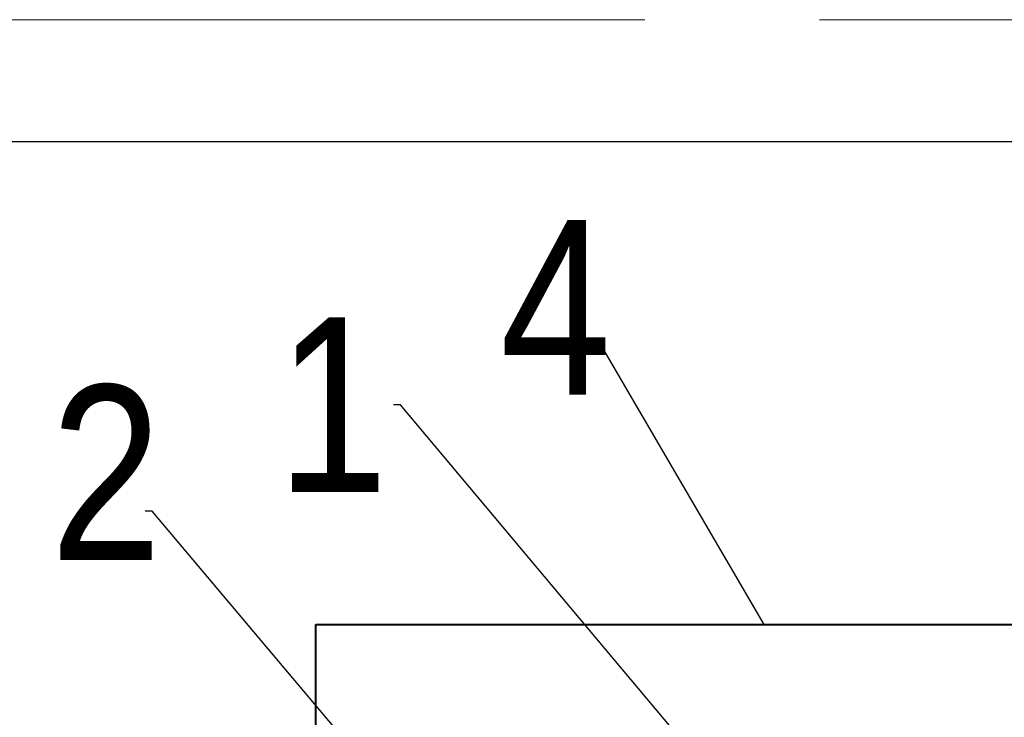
# Model space of a CAD drawing. Extents: x 34439 to 126910, y -74890 to 17912.
# Tile 75 of 256: x 106835 to 107399, y -56531 to -56131. Entities that reach past the tile are written whole.
import ezdxf
from ezdxf.lldxf.tags import DXFTag

# ---------------------------------------------------------------- set-up
doc = ezdxf.new("R2010")
doc.units = 0
doc.header["$MEASUREMENT"] = 0
doc.linetypes.add('Przekrojowa', pattern=[600, 500, -100])
doc.layers.add('WYMIARY-I-OPISY', color=3, linetype='Continuous', lineweight=9)
doc.styles.get("Standard").update_dxf_attribs({"font": 'ARIALN.TTF'})
tags = doc.linetypes.add('HIDDEN', pattern=[0.375, 0.25, -0.125]).pattern_tags.tags
tags[6:7] = [DXFTag(74, 4), DXFTag(75, 0), DXFTag(340, '0'), DXFTag(46, 1.0), DXFTag(50, 0.0), DXFTag(44, 0.0), DXFTag(45, 0.0)]
tags[4:5] = [DXFTag(74, 4), DXFTag(75, 0), DXFTag(340, '0'), DXFTag(46, 1.0), DXFTag(50, 0.0), DXFTag(44, 0.0), DXFTag(45, 0.0)]
doc.dimstyles.new('zewn', dxfattribs={"dimtxt": 10, "dimasz": 7, "dimexe": 1.25, "dimexo": 10, "dimgap": 3, "dimtad": 1, "dimdec": 0, "dimtxsty": 'Standard', "dimblk": 'ARCHTICK', "dimcen": 10, "dimadec": 0, "dimazin": 0, "dimtfac": 1, "dimtdec": 0, "dimtmove": 0, "dimatfit": 3, "dimfxl": 1, "dimarcsym": 0})

# ---------------------------------------------------------------- blocks, each defined once
blk = doc.blocks.new('_ArchTick')
at = {"color": 0, "linetype": 'ByBlock', "const_width": 0.15}
blk.add_lwpolyline([(-0.5, -0.5), (0.5, 0.5)], dxfattribs=at)

msp = doc.modelspace()

# ---------------------------------------------------------------- linework, layer by layer
at = {"color": 62, "linetype": 'Przekrojowa', "lineweight": 18}
msp.add_line((108393.01, -56131.3), (106293.01, -56131.3), dxfattribs=at)
at = {"linetype": 'Continuous'}
msp.add_line((108323.01, -56201.3), (106493.01, -56201.3), dxfattribs=at)
at = {"layer": 'WYMIARY-I-OPISY', "linetype": 'HIDDEN', "lineweight": 40, "ltscale": 10}
for p, q in [((107004.71, -56477.61), (107604.71, -56477.61)), ((107004.71, -56927.61), (107004.71, -56477.61))]:
    msp.add_line(p, q, dxfattribs=at)

# ---------------------------------------------------------------- texts
at = {"layer": 'WYMIARY-I-OPISY', "char_height": 100}
for s, insert, attachment_point in [('4', (107173.8, -56295.95), 6), ('1', (107046.02, -56401.72), 9), ('2', (106916.37, -56390.59), 6)]:
    msp.add_mtext(s, dxfattribs=dict(at, insert=insert, attachment_point=attachment_point))

# ---------------------------------------------------------------- leaders
at = {"layer": 'WYMIARY-I-OPISY', "annotation_type": 0, "has_hookline": 1, "hookline_direction": 1}
for points, text_width in [([(107261.33, -56477.61), (107168.28, -56318.08), (107164.28, -56318.08)], 56.75), ([(107315.23, -56663.96), (107053.02, -56351.72), (107049.02, -56351.72)], 30.22), ([(107140.05, -56684.17), (106910.85, -56412.72), (106906.85, -56412.72)], 54.43)]:
    msp.add_leader(points, dimstyle='zewn', override={"dimasz": 4, "dimtad": 0, "dimldrblk": 'DotSmall'}, dxfattribs=dict(at, text_width=text_width))

doc.saveas('drawing.dxf')
